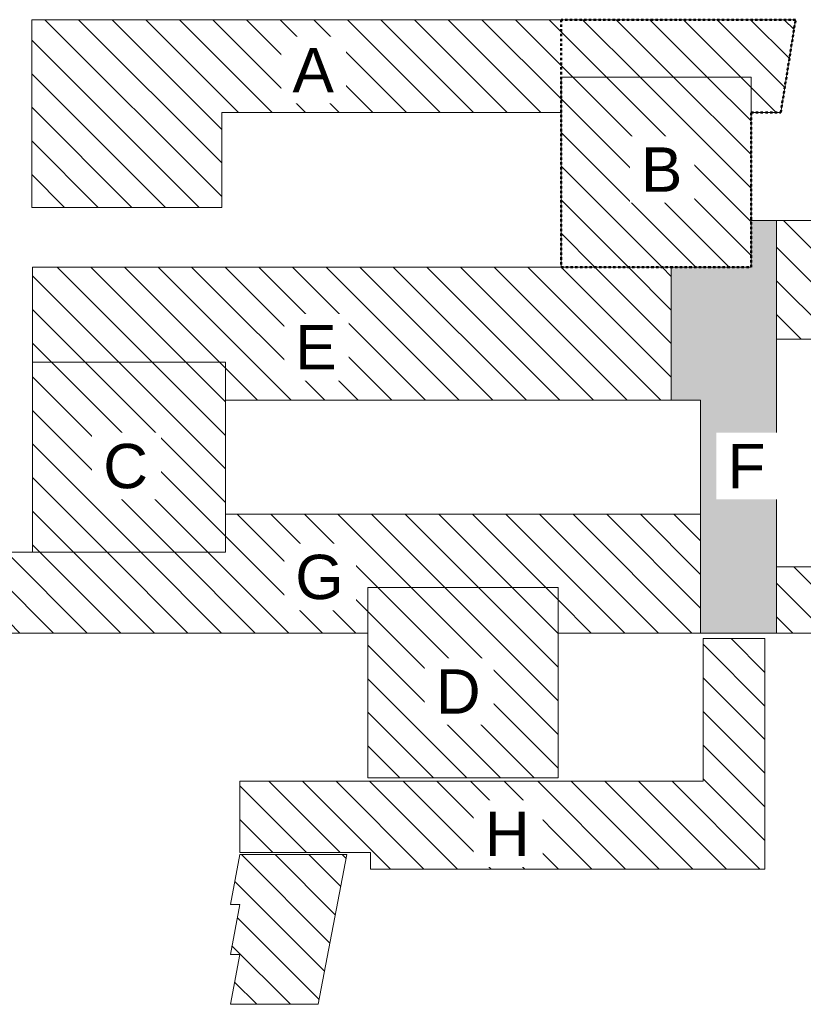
# Model space of a CAD drawing. Header units: centimetres. Extents: x -1316 to 21770, y -8842 to 3590.
# Tile 124 of 125: x 4083 to 13977, y -8842 to 3590. Entities that reach past the tile are written whole.
import ezdxf

# ---------------------------------------------------------------- set-up
doc = ezdxf.new("R2010")
doc.units = ezdxf.units.CM
doc.linetypes.add('Dash', pattern=[60, 30, -30])
for name, color, linetype, lineweight in [('A-DETL', 90, 'Continuous', 9), ('A-DETL-GENF', 92, 'Continuous', 9), ('A-DETL-MEDM', 33, 'Continuous', 13), ('A-DETL-WIDE', 214, 'Continuous', 35), ('G-ANNO-TEXT', 231, 'Continuous', 13)]:
    doc.layers.add(name, color=color, linetype=linetype, lineweight=lineweight)
doc.styles.add('Arial_14', font='arial.ttf', dxfattribs={"height": 560})
pattern_1 = [(315, (12234.72, 0), (212.132, 212.132), [])]

msp = doc.modelspace()

# ---------------------------------------------------------------- hatches: boundary and pattern name
at = {"layer": 'A-DETL-GENF', "lineweight": 18}
h = msp.add_hatch(dxfattribs=at)
h.set_pattern_fill('FP_1', color=10, style=0, pattern_type=2)
h.set_pattern_definition(pattern_1)
h.paths.add_polyline_path([(20210, 758), (21770, 758), (21770, 3158), (20210, 3158), (20210, 1054)], flags=0)
h.paths.add_polyline_path([(4236, 1220), (6636, 1220), (6636, 2420), (10918, 2420), (10918, 2865), (13318, 2865), (13318, 2420), (13693, 2420), (13880, 3590), (4236, 3590), (4236, 2420)], flags=0)
h = msp.add_hatch(dxfattribs=at)
h.set_pattern_fill('FP_1', color=10, style=0, pattern_type=2)
h.set_pattern_definition(pattern_1)
h.paths.add_polyline_path([(8481, -5981), (10881, -5981), (10881, -3581), (8481, -3581), (8481, -4882)], flags=0)
h.paths.add_polyline_path([(4244, -3135), (6681, -3135), (6681, -735), (4244, -735), (4244, -2655)], flags=0)
h.paths.add_polyline_path([(10918, 465), (13318, 465), (13318, 2865), (10918, 2865), (10918, 2420)], flags=0)
h = msp.add_hatch(dxfattribs=at)
h.set_pattern_fill('FP_1', color=10, style=0, pattern_type=2)
h.set_pattern_definition(pattern_1)
h.paths.add_polyline_path([(6863, -8842), (7853, -8842), (8213, -6952), (6863, -6952), (6743, -7582), (6863, -7582), (6743, -8212), (6863, -8212), (6743, -8842)], flags=0)
h.paths.add_polyline_path([(21380, -7423), (21380, -469), (21290, -469), (21290, 758), (20210, 758), (20210, 1054), (13640, 1054), (13640, -442), (16040, -442), (16040, -3319), (13640, -3319), (13640, -4155), (16040, -4155), (16040, -7423), (17510, -7423), (17510, -4573), (19910, -4573), (19910, -7423)], flags=0)
h.paths.add_polyline_path([(12681, -7135), (13493, -7135), (13493, -4225), (12713, -4225), (12713, -6025), (6863, -6025), (6863, -6925), (8513, -6925), (8513, -7135), (12311, -7135)], flags=0)
h.paths.add_polyline_path([(10881, -4155), (12681, -4155), (12681, -2655), (6681, -2655), (6681, -3135), (3644, -3135), (3644, -4155), (8481, -4155), (8481, -3581), (10881, -3581)], flags=0)
h.paths.add_polyline_path([(17510, -3346), (17510, -288), (19910, -288), (19910, -3346)], flags=0)
h.paths.add_polyline_path([(12311, -1215), (12311, 465), (4244, 465), (4244, -735), (6681, -735), (6681, -1215)], flags=0)
at = {"layer": 'A-DETL-GENF'}
msp.add_hatch(color=255, dxfattribs=at).paths.add_polyline_path([(13640, -4155), (13640, 1054), (13318, 1054), (13318, 465), (12311, 465), (12311, -1215), (12681, -1215), (12681, -4155), (13318, -4155)], flags=0)

# ---------------------------------------------------------------- linework, layer by layer
at = {"layer": 'A-DETL', "linetype": 'Dash', "lineweight": 50}
for p, q in [((10918, 3590), (10918, 465)), ((13880, 3590), (10918, 3590)), ((13693, 2420), (13880, 3590)), ((13318, 465), (13318, 2420)), ((13318, 2420), (13693, 2420)), ((10918, 465), (13318, 465))]:
    msp.add_line(p, q, dxfattribs=at)
at = {"layer": 'A-DETL-MEDM', "lineweight": 9}
for p, q in [((13880, 3590), (4236, 3590)), ((4236, 3590), (4236, 1220)), ((13693, 2420), (13880, 3590)), ((10918, 2420), (10918, 2865)), ((10918, 2865), (13318, 2865)), ((13318, 2865), (13318, 2420)), ((6636, 1220), (6636, 2420)), ((6636, 2420), (10918, 2420)), ((13318, 2420), (13693, 2420)), ((4236, 1220), (6636, 1220)), ((13640, 1054), (13318, 1054)), ((13318, 1054), (13318, 465)), ((20210, 1054), (13318, 1054)), ((13318, 1054), (13318, 465)), ((13640, -4155), (13640, 1054)), ((13318, 465), (4244, 465)), ((4244, 465), (4244, -735)), ((13318, 465), (12311, 465)), ((12311, 465), (12311, -1215)), ((13640, -3319), (13640, -442)), ((13640, -442), (16040, -442)), ((4244, -735), (6681, -735)), ((6681, -735), (6681, -1215)), ((6681, -1215), (12681, -1215)), ((12311, -1215), (12681, -1215)), ((12681, -1215), (12681, -4155)), ((12681, -1215), (12681, -2655)), ((6681, -2655), (6681, -3135)), ((12681, -2655), (6681, -2655)), ((6681, -3135), (3644, -3135)), ((16040, -3319), (13640, -3319)), ((8481, -4155), (8481, -3581)), ((8481, -3581), (10881, -3581)), ((10881, -3581), (10881, -4155)), ((3644, -4155), (8481, -4155)), ((10881, -4155), (16040, -4155)), ((12681, -4155), (13640, -4155)), ((13493, -4225), (12713, -4225)), ((12713, -4225), (12713, -6025)), ((13493, -7135), (13493, -4225)), ((12713, -6025), (6863, -6025)), ((6863, -6025), (6863, -6925)), ((6863, -6952), (6743, -7582)), ((6863, -6925), (8513, -6925)), ((8213, -6952), (6863, -6952)), ((7853, -8842), (8213, -6952)), ((8513, -6925), (8513, -7135)), ((8513, -7135), (13493, -7135)), ((6743, -7582), (6863, -7582)), ((6863, -7582), (6743, -8212)), ((6743, -8212), (6863, -8212)), ((6863, -8212), (6743, -8842)), ((6743, -8842), (7853, -8842))]:
    msp.add_line(p, q, dxfattribs=at)
at = {"layer": 'A-DETL-WIDE', "lineweight": 18}
for p, q in [((10918, 2865), (10918, 465)), ((13318, 2865), (10918, 2865)), ((13318, 465), (13318, 2865)), ((10918, 465), (13318, 465)), ((6681, -735), (4244, -735)), ((4244, -735), (4244, -3135)), ((6681, -3135), (6681, -735)), ((4244, -3135), (6681, -3135)), ((10881, -3581), (8481, -3581)), ((8481, -3581), (8481, -5981)), ((10881, -5981), (10881, -3581)), ((8481, -5981), (10881, -5981))]:
    msp.add_line(p, q, dxfattribs=at)

# ---------------------------------------------------------------- next in the draw order: texts
at = {"layer": 'G-ANNO-TEXT', "color": 7, "char_height": 560, "attachment_point": 1, "line_spacing_factor": 0.936439, "style": 'Arial_14', "bg_fill": 3, "box_fill_scale": 1.25, "bg_fill_color": 256, "bg_fill_true_color": 13158600, "bg_fill_transparency": 0}
for s, insert, width in [('\\pxt4.53571,9.07143,13.60714,18.14286,22.67857,27.21429,31.75,36.28571,40.82143,45.35714,49.89286,54.42857,58.96429,63.5,68.03571,72.57143,77.10714,81.64286,86.17857,90.71429,95.25,99.78571,104.32143,108.85714,113.39286,117.92857,122.46429,127,131.53571,136.07143,140.60714,145.14286;{A}', (7528, 3234), 535.3), ('\\pxt4.53571,9.07143,13.60714,18.14286,22.67857,27.21429,31.75,36.28571,40.82143,45.35714,49.89286,54.42857,58.96429,63.5,68.03571,72.57143,77.10714,81.64286,86.17857,90.71429,95.25,99.78571,104.32143,108.85714,113.39286,117.92857,122.46429,127,131.53571,136.07143,140.60714,145.14286;{B}', (11928, 1978), 535.3), ('\\pxt4.53571,9.07143,13.60714,18.14286,22.67857,27.21429,31.75,36.28571,40.82143,45.35714,49.89286,54.42857,58.96429,63.5,68.03571,72.57143,77.10714,81.64286,86.17857,90.71429,95.25,99.78571,104.32143,108.85714,113.39286,117.92857,122.46429,127,131.53571,136.07143,140.60714,145.14286;{E}', (7563, -266), 535.3), ('\\pxt4.53571,9.07143,13.60714,18.14286,22.67857,27.21429,31.75,36.28571,40.82143,45.35714,49.89286,54.42857,58.96429,63.5,68.03571,72.57143,77.10714,81.64286,86.17857,90.71429,95.25,99.78571,104.32143,108.85714,113.39286,117.92857,122.46429,127,131.53571,136.07143,140.60714,145.14286;{C}', (5138, -1766), 587.82), ('\\pxt4.53571,9.07143,13.60714,18.14286,22.67857,27.21429,31.75,36.28571,40.82143,45.35714,49.89286,54.42857,58.96429,63.5,68.03571,72.57143,77.10714,81.64286,86.17857,90.71429,95.25,99.78571,104.32143,108.85714,113.39286,117.92857,122.46429,127,131.53571,136.07143,140.60714,145.14286;{F}', (13020, -1766), 494.9), ('\\pxt4.53571,9.07143,13.60714,18.14286,22.67857,27.21429,31.75,36.28571,40.82143,45.35714,49.89286,54.42857,58.96429,63.5,68.03571,72.57143,77.10714,81.64286,86.17857,90.71429,95.25,99.78571,104.32143,108.85714,113.39286,117.92857,122.46429,127,131.53571,136.07143,140.60714,145.14286;{G}', (7563, -3166), 628.22), ('\\pxt4.53571,9.07143,13.60714,18.14286,22.67857,27.21429,31.75,36.28571,40.82143,45.35714,49.89286,54.42857,58.96429,63.5,68.03571,72.57143,77.10714,81.64286,86.17857,90.71429,95.25,99.78571,104.32143,108.85714,113.39286,117.92857,122.46429,127,131.53571,136.07143,140.60714,145.14286;{D}', (9338, -4612), 587.82), ('\\pxt4.53571,9.07143,13.60714,18.14286,22.67857,27.21429,31.75,36.28571,40.82143,45.35714,49.89286,54.42857,58.96429,63.5,68.03571,72.57143,77.10714,81.64286,86.17857,90.71429,95.25,99.78571,104.32143,108.85714,113.39286,117.92857,122.46429,127,131.53571,136.07143,140.60714,145.14286;{H}', (9957, -6408), 587.82)]:
    msp.add_mtext(s, dxfattribs=dict(at, insert=insert, width=width))

doc.saveas('drawing.dxf')
